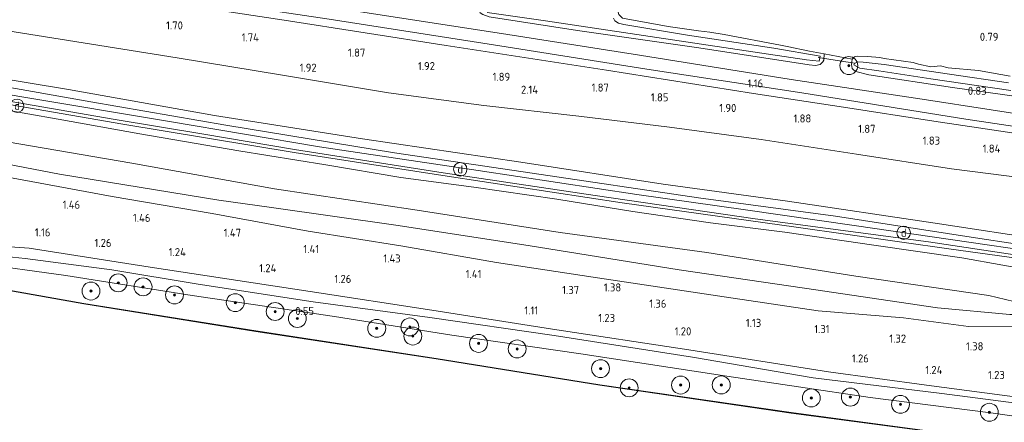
# Model space of a CAD drawing. Extents: x 126429 to 133038, y 413091 to 414846.
# Tile 165 of 256: x 129487 to 129707, y 413276 to 413366. Entities that reach past the tile are written whole.
import ezdxf
from ezdxf.enums import TextEntityAlignment as Align
from ezdxf.lldxf.tags import DXFTag

# ---------------------------------------------------------------- set-up
doc = ezdxf.new("R2010")
doc.units = 0
for name, color, linetype, lineweight in [('B-ME-GR-BOOM-S', 90, 'Continuous', 25), ('B-ME-GR-GRAS-GV', 60, 'Continuous', 13), ('B-ME-GR-MOERAS-GV', 120, 'Continuous', 13), ('B-ME-GW-TALUD_KRUIN-G', 90, 'Continuous', 18), ('B-ME-GW-TALUD_TEEN-G', 90, 'Continuous', 18), ('B-ME-IE-MEUBILAIR_DIJKPAAL-S', 7, 'Continuous', 25), ('B-ME-IE-TERREINAFSCHEIDING_KUNSTMATIG_HEKWERK-G', 20, 'IE-TERREINAFSCHEIDING-KUNSTMATIG', 18), ('B-ME-KW-KUNSTWERK_DUIKER-G', 170, 'Continuous', 18), ('B-ME-OB-BESCHOEIING-GV', 7, 'Continuous', 18), ('B-ME-OB-OEVERVOORZIENING-G', 7, 'Continuous', 18), ('B-ME-OG-HOOGTEPUNT-S', 7, 'Continuous', 25), ('B-ME-OG-WATER_KANAAL-GV', 120, 'Continuous', 18), ('B-ME-OG-WATER_SLOOT-G', 120, 'Continuous', 18), ('B-ME-OG-WATER_SLOOT-GV', 120, 'Continuous', 18), ('B-ME-VH-VERHARDING_ASFALT-GV', 252, 'Continuous', 18), ('B-ME-VH-VERHARDING_HALFVERHARDING-GV', 252, 'Continuous', 18), ('B-ME-WH-WINTERBED-G', 150, 'WH-WINTERBED', 18)]:
    doc.layers.add(name, color=color, linetype=linetype, lineweight=lineweight)
doc.styles.add('NLCS-ISO', font='NLCS-ISO.ttf')
doc.styles.add('NLCS-ISO-ANNOTATIVE-T18', font='NLCS-ISO.ttf', dxfattribs={"height": 1.8})
doc.styles.get("Standard").update_dxf_attribs({"font": 'arial.ttf'})
doc.linetypes.add('IE-TERREINAFSCHEIDING-KUNSTMATIG', pattern='A,4,[82,NLCS.SHX,S=0.75,R=90,X=0,Y=0],4,-2', length=10)
tags = doc.linetypes.add('WH-WINTERBED', pattern='A,6,-3.5,["WB",Standard,S=1.8,R=0,X=-1.5,Y=-0.9],-3.5,6,-3.5,6,-3.5,6,-3.5,6,-3.5', length=51).pattern_tags.tags
tags[6] = DXFTag(74, 10)

# ---------------------------------------------------------------- blocks, each defined once
blk = doc.blocks.new('SAL-HOOGTELABEL-SO')
at = {"color": 0, "linetype": 'ByBlock', "lineweight": -2, "style": 'NLCS-ISO-ANNOTATIVE-T18'}
blk.add_attdef('HOOGTE', text='', height=1.8, dxfattribs=at).set_placement((2.79, 0), align=Align.RIGHT)
blk = doc.blocks.new('SGR-BOOM_01-SO')
at = {"linetype": 'ByBlock', "lineweight": 18}
h = blk.add_hatch(color=0, dxfattribs=at)
h.dxf.hatch_style = 1
edge = h.paths.add_edge_path()
edge.add_arc((0, 0), 0.25, 0, 360)
at = {"color": 0, "linetype": 'ByBlock', "lineweight": 18}
for radius in [2, 0.25]:
    blk.add_circle((0, 0), radius, dxfattribs=at)
blk = doc.blocks.new('SIE-DIJKPAAL-SO')
at = {"color": 0, "linetype": 'ByBlock', "lineweight": 18}
blk.add_circle((0, 0), 1.5, dxfattribs=at)
at = {"color": 0, "linetype": 'ByBlock', "lineweight": 18, "style": 'NLCS-ISO'}
blk.add_text('d', height=1.8, dxfattribs=at).set_placement((0, 0), align=Align.MIDDLE_CENTER)

msp = doc.modelspace()

# ---------------------------------------------------------------- linework, layer by layer
at = {"layer": 'B-ME-GR-GRAS-GV'}
for points in [[(129712.553, 413340.126, 1.226), (129691.095, 413343.317, 1.244), (129670.975, 413346.415, 1.234), (129650.855, 413349.514, 1.223), (129618.042, 413354.673, 1.255), (129582.307, 413360.206, 1.226), (129546.09, 413365.815, 1.23), (129509.607, 413371.441, 1.173), (129475.753, 413376.633, 1.148), (129445.947, 413381.164, 1.241), (129446.208, 413382.961, 1.066), (129478.349, 413377.983, 0.952), (129516.117, 413372.085, 1.002), (129536.156, 413369.075, 1.013), (129556.196, 413366.065, 1.023), (129592.82, 413360.349, 1.102), (129627.037, 413354.935, 1.123), (129661.61, 413349.609, 1.031), (129698.244, 413343.778, 1.116), (129712.677, 413341.594, 1.09)], [(129719.003, 413329.612, 2.102), (129695.052, 413332.683, 2.158), (129673.818, 413335.937, 2.183), (129652.584, 413339.192, 2.208), (129632.125, 413341.964, 2.221), (129611.891, 413344.392, 2.421), (129590.683, 413346.776, 2.413), (129569.434, 413349.593, 2.418), (129545.75, 413353.562, 2.238), (129522.224, 413357.438, 2.208), (129484.045, 413363.531, 2.295), (129464.173, 413367.546, 2.269), (129444.477, 413371.025, 2.256), (129445.181, 413375.877, 1.842), (129445.947, 413381.164, 1.241), (129475.753, 413376.633, 1.148), (129509.607, 413371.441, 1.173), (129546.09, 413365.815, 1.23), (129582.307, 413360.206, 1.226), (129618.042, 413354.673, 1.255), (129650.855, 413349.514, 1.223), (129670.975, 413346.415, 1.234), (129691.095, 413343.317, 1.244), (129712.553, 413340.126, 1.226)], [(129719.276, 413343.447, 1.027), (129688.513, 413348.196, 1.013), (129659.27, 413352.633, 1.023), (129625.406, 413358.041, 0.995), (129594.65, 413362.892, 0.999), (129562.156, 413367.89, 1.009), (129526.213, 413373.411, 1.006), (129493.995, 413378.482, 0.917), (129469.926, 413382.05, 1.013)], [(129591.43, 413367.531, -0.154), (129604.423, 413365.665, -0.154), (129635.738, 413361.042, -0.154), (129662.655, 413357.027, -0.154), (129665.52, 413356.664, -0.154), (129665.772, 413357.834, -0.154), (129655.42, 413359.625, -0.154), (129636.097, 413362.518, -0.154), (129621.913, 413364.853, -0.154), (129620.721, 413365.151, -0.154), (129619.93, 413365.672, -0.154), (129619.63, 413366.291, -0.154)], [(129621.65, 413366.276, 0.703), (129631.843, 413364.465, 0.791), (129638.596, 413363.5, 0.516), (129641.086, 413363.153, 0.516), (129644.291, 413362.673, 0.828), (129656.892, 413360.276, 0.728), (129658.403, 413359.963, 0.416), (129663.378, 413358.928, 0.453), (129666.619, 413358.327, 0.516), (129666.575, 413356.943, 0.568), (129666.337, 413356.571, 0.668), (129665.744, 413355.937, 0.778), (129664.668, 413355.72, 0.796), (129663.252, 413355.895, 0.846), (129638.672, 413359.637, 0.806), (129611.572, 413363.566, 0.831), (129591.838, 413366.558, 0.778)], [(129591.838, 413366.558, 0.778), (129611.572, 413363.566, 0.831), (129638.672, 413359.637, 0.806), (129663.252, 413355.895, 0.846), (129664.668, 413355.72, 0.796), (129665.744, 413355.937, 0.778), (129666.337, 413356.571, 0.668), (129666.575, 413356.943, 0.568), (129666.619, 413358.327, 0.516), (129672.851, 413357.107, 0.465), (129672.708, 413355.935, 0.526), (129672.899, 413355.029, 0.582), (129673.261, 413354.692, 0.622), (129673.673, 413354.376, 0.625), (129676.576, 413353.643, 0.718), (129695.301, 413350.817, 0.718), (129714.899, 413348.068, 0.71)], [(129708.137, 413353.367, 0.791), (129701.107, 413354.617, 0.689), (129694.27, 413355.242, 0.721), (129692.591, 413355.636, 0.527), (129690.462, 413355.448, 0.255), (129687.714, 413355.991, 0.535), (129686.463, 413356.421, 0.839), (129680.031, 413357.273, 0.607), (129679.018, 413357.536, 0.604), (129676.319, 413357.768, 0.417), (129674.028, 413357.825, 0.422), (129673.377, 413357.641, 0.44), (129672.972, 413357.23, 0.459), (129672.851, 413357.107, 0.465), (129666.619, 413358.327, 0.516), (129663.378, 413358.928, 0.453), (129658.403, 413359.963, 0.416), (129656.892, 413360.276, 0.728), (129644.291, 413362.673, 0.828), (129641.086, 413363.153, 0.516), (129638.596, 413363.5, 0.516), (129631.843, 413364.465, 0.791), (129621.65, 413366.276, 0.703)], [(129714.899, 413348.068, 0.71), (129695.301, 413350.817, 0.718), (129676.576, 413353.643, 0.718), (129673.673, 413354.376, 0.625), (129673.261, 413354.692, 0.622), (129672.899, 413355.029, 0.582), (129672.708, 413355.935, 0.526), (129672.851, 413357.107, 0.465), (129672.972, 413357.23, 0.459), (129673.377, 413357.641, 0.44), (129674.028, 413357.825, 0.422), (129676.319, 413357.768, 0.417), (129679.018, 413357.536, 0.604), (129680.031, 413357.273, 0.607), (129686.463, 413356.421, 0.839), (129687.714, 413355.991, 0.535), (129690.462, 413355.448, 0.255), (129692.591, 413355.636, 0.527), (129694.27, 413355.242, 0.721), (129701.107, 413354.617, 0.689), (129708.137, 413353.367, 0.791)], [(129707.776, 413351.895, -0.154), (129694.612, 413353.763, -0.154), (129679.984, 413355.966, -0.154), (129675.298, 413356.463, -0.154), (129674.115, 413356.567, -0.154), (129673.383, 413356.211, -0.154), (129673.22, 413355.906, -0.154), (129674.566, 413355.116, -0.154), (129678.806, 413354.545, -0.154), (129690.4, 413352.763, -0.154), (129708.258, 413350.147, -0.154)], [(129475.264, 413348.69, 5.864), (129510.132, 413342.637, 5.853), (129548.352, 413336.336, 5.871), (129582.497, 413331.053, 5.946), (129621.547, 413325.108, 5.903), (129660.36, 413319.647, 5.939), (129694.983, 413314.749, 6.106), (129716.013, 413311.829, 5.977)], [(129708.066, 413300.189, 3.093), (129691.94, 413301.632, 2.851), (129662.249, 413306.027, 2.935), (129634.249, 413310.146, 2.886), (129600.608, 413315.571, 2.877), (129571.039, 413320.065, 2.954), (129543.332, 413324.056, 2.996), (129531.555, 413325.661, 2.956), (129496.001, 413331.47, 2.96), (129466.892, 413337.075, 2.981), (129440.295, 413341.723, 3.02), (129440.83, 413346.054, 3.4), (129461.276, 413342.556, 3.316), (129478.591, 413339.67, 3.416), (129512.114, 413333.901, 3.499), (129543.953, 413328.233, 3.47), (129575.792, 413323.447, 3.456), (129607.734, 413318.467, 3.381), (129640.444, 413313.973, 3.261), (129673.727, 413308.741, 3.076), (129703.414, 413304.375, 3.104), (129710.849, 413302.617, 3.115)], [(129482.101, 413346.132, 5.768), (129495.67, 413343.724, 5.943), (129513.92, 413340.478, 5.768), (129536.035, 413336.676, 5.78), (129555.392, 413333.542, 5.655), (129572.155, 413330.734, 5.605), (129588.437, 413328.569, 5.805), (129606.989, 413325.866, 5.843), (129623.924, 413323.113, 5.805), (129641.283, 413320.594, 5.855), (129657.85, 413318.54, 5.893), (129677.687, 413315.64, 5.855), (129697.343, 413312.822, 5.843), (129715.673, 413309.53, 5.668)], [(129715.673, 413309.53, 5.668), (129697.343, 413312.822, 5.843), (129677.687, 413315.64, 5.855), (129657.85, 413318.54, 5.893), (129641.283, 413320.594, 5.855), (129623.924, 413323.113, 5.805), (129606.989, 413325.866, 5.843), (129588.437, 413328.569, 5.805), (129572.155, 413330.734, 5.605), (129555.392, 413333.542, 5.655), (129536.035, 413336.676, 5.78), (129513.92, 413340.478, 5.768), (129495.67, 413343.724, 5.943), (129482.101, 413346.132, 5.768)], [(129710.849, 413302.617, 3.115), (129703.414, 413304.375, 3.104), (129673.727, 413308.741, 3.076), (129640.444, 413313.973, 3.261), (129607.734, 413318.467, 3.381), (129575.792, 413323.447, 3.456), (129543.953, 413328.233, 3.47), (129512.114, 413333.901, 3.499), (129478.591, 413339.67, 3.416)], [(129466.892, 413337.075, 2.981), (129496.001, 413331.47, 2.96), (129531.555, 413325.661, 2.956), (129543.332, 413324.056, 2.996), (129571.039, 413320.065, 2.954), (129600.608, 413315.571, 2.877), (129634.249, 413310.146, 2.886), (129662.249, 413306.027, 2.935), (129691.94, 413301.632, 2.851), (129708.066, 413300.189, 3.093)], [(129710.644, 413297.523, 2.343), (129698.869, 413297.462, 1.956), (129684.305, 413299.414, 1.968), (129665.261, 413300.973, 1.768), (129642.856, 413304.322, 1.806), (129617.529, 413308.093, 1.656), (129593.488, 413311.78, 1.818), (129572.169, 413315.516, 1.868), (129551.448, 413318.779, 1.881), (129530.04, 413322.698, 1.918), (129507.719, 413326.514, 1.931), (129485.675, 413330.577, 1.981)], [(129485.675, 413330.577, 1.981), (129507.719, 413326.514, 1.931), (129530.04, 413322.698, 1.918), (129551.448, 413318.779, 1.881), (129572.169, 413315.516, 1.868), (129593.488, 413311.78, 1.818), (129617.529, 413308.093, 1.656), (129642.856, 413304.322, 1.806), (129665.261, 413300.973, 1.768), (129684.305, 413299.414, 1.968), (129698.869, 413297.462, 1.956), (129710.644, 413297.523, 2.343)], [(129717.52, 413279.313, 1.031), (129692.898, 413282.537, 0.999), (129664.149, 413286.024, 1.02), (129637.274, 413290.62, 0.963), (129606.348, 413295.456, 1.077), (129578.6, 413299.485, 1.041), (129552.569, 413302.988, 0.988), (129526.928, 413306.951, 0.981), (129507.651, 413310.144, 0.984), (129488.358, 413312.619, 0.828), (129475.547, 413313.969, 0.821), (129457.771, 413316.889, 0.792), (129437.164, 413320.593, 1.07), (129437.436, 413322.468, 1.025), (129470.875, 413316.21, 0.988), (129489.209, 413314.961, 0.977), (129516.212, 413310.753, 1.063), (129551.897, 413305.286, 1.23), (129579.102, 413301.129, 1.123), (129605.989, 413296.894, 1.166), (129636.413, 413292.29, 1.073), (129667.597, 413287.357, 1.127), (129689.5, 413284.407, 1.095), (129711.403, 413281.458, 1.063)], [(129711.403, 413281.458, 1.063), (129689.5, 413284.407, 1.095), (129667.597, 413287.357, 1.127), (129636.413, 413292.29, 1.073), (129605.989, 413296.894, 1.166), (129579.102, 413301.129, 1.123), (129551.897, 413305.286, 1.23), (129516.212, 413310.753, 1.063), (129489.209, 413314.961, 0.977), (129470.875, 413316.21, 0.988)], [(129475.547, 413313.969, 0.821), (129488.358, 413312.619, 0.828), (129507.651, 413310.144, 0.984), (129526.928, 413306.951, 0.981), (129552.569, 413302.988, 0.988), (129578.6, 413299.485, 1.041), (129606.348, 413295.456, 1.077), (129637.274, 413290.62, 0.963), (129664.149, 413286.024, 1.02), (129692.898, 413282.537, 0.999), (129717.52, 413279.313, 1.031)], [(129733.0275, 413274.0073, 0.7643), (129703.8142, 413278.1731, 0.7643), (129676.9221, 413281.625, 0.7643), (129644.9204, 413286.4249, 0.7643), (129612.3569, 413291.3643, 0.7643), (129583.5556, 413295.5762, 0.7643), (129557.3654, 413299.6789, 0.7643), (129525.5646, 413304.4027, 0.7643), (129497.3663, 413308.884, 0.7643), (129476.9033, 413311.6768, 0.7643)]]:
    msp.add_polyline3d(points, dxfattribs=at)
for points in [[(129719.003, 413329.612, 2.102), (129716.774, 413316.697, 5.882), (129691.366, 413320.562, 5.96), (129658.423, 413325.43, 5.821), (129630.737, 413329.21, 5.839), (129598.937, 413334.177, 5.789), (129563.641, 413339.351, 5.803), (129530.552, 413344.534, 5.814), (129498.008, 413350.409, 5.757), (129468.684, 413355.18, 5.825), (129442.79, 413359.546, 5.74), (129444.477, 413371.025, 2.256), (129464.173, 413367.546, 2.269), (129484.045, 413363.531, 2.295), (129522.224, 413357.438, 2.208), (129545.75, 413353.562, 2.238), (129569.434, 413349.593, 2.418), (129590.683, 413346.776, 2.413), (129611.891, 413344.392, 2.421), (129632.125, 413341.964, 2.221), (129652.584, 413339.192, 2.208), (129673.818, 413335.937, 2.183), (129695.052, 413332.683, 2.158)], [(129716.644, 413315.866, 5.939), (129716.577, 413315.391, 6.063), (129713.993, 413315.748, 6.092), (129711.292, 413315.795, 6.081), (129709.283, 413315.898, 6.031), (129700.437, 413317.255, 6.003), (129669.123, 413322.07, 5.953), (129638.602, 413326.211, 5.935), (129601.433, 413331.666, 5.843), (129570.765, 413336.258, 5.867), (129533.1, 413342.432, 5.846), (129502.998, 413347.611, 5.917), (129467.171, 413353.928, 5.956), (129442.609, 413358.14, 6.068), (129442.79, 413359.546, 5.74), (129468.684, 413355.18, 5.825), (129498.008, 413350.409, 5.757), (129530.552, 413344.534, 5.814), (129563.641, 413339.351, 5.803), (129598.937, 413334.177, 5.789), (129630.737, 413329.21, 5.839), (129658.423, 413325.43, 5.821), (129691.366, 413320.562, 5.96), (129716.774, 413316.697, 5.882)], [(129716.11, 413312.46, 5.884), (129716.013, 413311.829, 5.977), (129694.983, 413314.749, 6.106), (129660.36, 413319.647, 5.939), (129621.547, 413325.108, 5.903), (129582.497, 413331.053, 5.946), (129548.352, 413336.336, 5.871), (129510.132, 413342.637, 5.853), (129475.264, 413348.69, 5.864), (129442.078, 413354.477, 6.084), (129442.169, 413355.108, 6.059), (129468.796, 413350.511, 5.96), (129507.962, 413343.775, 5.853), (129528.187, 413340.374, 5.857), (129548.413, 413336.973, 5.86), (129581.593, 413331.77, 5.811), (129615.561, 413326.684, 5.878), (129651.26, 413321.538, 5.956), (129689.947, 413316.355, 5.974)]]:
    msp.add_polyline3d(points, close=True, dxfattribs=at)
at = {"layer": 'B-ME-GR-MOERAS-GV'}
msp.add_polyline3d([(129727.061, 413268.931, 0.757), (129691.322, 413273.964, 0.757), (129659.269, 413278.263, 0.754), (129616.559, 413284.492, 0.74), (129580.054, 413290.327, 0.704), (129539.817, 413296.489, 0.761), (129501.447, 413302.619, 0.765), (129465.375, 413309.022, 0.765), (129436.2096, 413314.1927, 0.735), (129436.5626, 413318.6335, 0.7643), (129464.2361, 413313.7253, 0.7643), (129476.9033, 413311.6768, 0.7643), (129497.3663, 413308.884, 0.7643), (129525.5646, 413304.4027, 0.7643), (129557.3654, 413299.6789, 0.7643), (129583.5556, 413295.5762, 0.7643), (129612.3569, 413291.3643, 0.7643), (129644.9204, 413286.4249, 0.7643), (129676.9221, 413281.625, 0.7643), (129703.8142, 413278.1731, 0.7643), (129733.0275, 413274.0073, 0.7643)], dxfattribs=at)
at = {"layer": 'B-ME-GW-TALUD_KRUIN-G'}
for points in [[(129442.79, 413359.546, 5.74), (129468.684, 413355.18, 5.825), (129498.008, 413350.409, 5.757), (129530.552, 413344.534, 5.814), (129563.641, 413339.351, 5.803), (129598.937, 413334.177, 5.789), (129630.737, 413329.21, 5.839), (129658.423, 413325.43, 5.821), (129691.366, 413320.562, 5.96), (129716.774, 413316.697, 5.882), (129720.474, 413316.134, 5.871), (129751.057, 413312.183, 5.882), (129781.081, 413308.614, 5.814), (129783.718, 413308.345, 5.803)], [(129441.932, 413353.351, 5.843), (129459.079, 413350.253, 5.843), (129474.465, 413347.516, 5.805), (129482.101, 413346.132, 5.768), (129495.67, 413343.724, 5.943), (129513.92, 413340.478, 5.768), (129536.035, 413336.676, 5.78), (129555.392, 413333.542, 5.655), (129572.155, 413330.734, 5.605), (129588.437, 413328.569, 5.805), (129606.989, 413325.866, 5.843), (129623.924, 413323.113, 5.805), (129641.283, 413320.594, 5.855), (129657.85, 413318.54, 5.893), (129677.687, 413315.64, 5.855), (129697.343, 413312.822, 5.843), (129715.673, 413309.53, 5.668), (129727.712, 413307.822, 5.868), (129742.816, 413306.274, 5.893), (129756.415, 413304.618, 5.955), (129771.618, 413302.693, 5.993), (129782.953, 413301.21, 5.793)], [(129440.295, 413341.723, 3.02), (129466.892, 413337.075, 2.981), (129496.001, 413331.47, 2.96), (129531.555, 413325.661, 2.956), (129543.332, 413324.056, 2.996), (129571.039, 413320.065, 2.954), (129600.608, 413315.571, 2.877), (129634.249, 413310.146, 2.886), (129662.249, 413306.027, 2.935), (129691.94, 413301.632, 2.851), (129708.066, 413300.189, 3.093), (129710.645, 413300.132, 2.994), (129712.235, 413300.801, 3.008), (129713.221, 413301.613, 3.143)], [(129437.164, 413320.593, 1.07), (129457.771, 413316.889, 0.792), (129475.547, 413313.969, 0.821), (129488.358, 413312.619, 0.828), (129507.651, 413310.144, 0.984), (129526.928, 413306.951, 0.981), (129552.569, 413302.988, 0.988), (129578.6, 413299.485, 1.041), (129606.348, 413295.456, 1.077), (129637.274, 413290.62, 0.963), (129664.149, 413286.024, 1.02), (129692.898, 413282.537, 0.999), (129717.52, 413279.313, 1.031), (129739.508, 413276.269, 1.123), (129760.639, 413273.729, 1.137), (129780.001, 413271.55, 1.176)]]:
    msp.add_polyline3d(points, dxfattribs=at)
at = {"layer": 'B-ME-GW-TALUD_TEEN-G'}
for points in [[(129784.4732, 413321.2673, 2.5805), (129773.8558, 413322.8067, 2.543), (129751.428, 413325.815, 1.997), (129728.415, 413328.405, 2.08), (129719.003, 413329.612, 2.102), (129695.052, 413332.683, 2.158), (129673.818, 413335.937, 2.183), (129652.584, 413339.192, 2.208), (129632.125, 413341.964, 2.221), (129611.891, 413344.392, 2.421), (129590.683, 413346.776, 2.413), (129569.434, 413349.593, 2.418), (129545.75, 413353.562, 2.238), (129522.224, 413357.438, 2.208), (129484.045, 413363.531, 2.295), (129464.173, 413367.546, 2.269), (129444.477, 413371.025, 2.256)], [(129713.221, 413301.613, 3.143), (129710.849, 413302.617, 3.115), (129703.414, 413304.375, 3.104), (129673.727, 413308.741, 3.076), (129640.444, 413313.973, 3.261), (129607.734, 413318.467, 3.381), (129575.792, 413323.447, 3.456), (129543.953, 413328.233, 3.47), (129512.114, 413333.901, 3.499), (129478.591, 413339.67, 3.416), (129461.276, 413342.556, 3.316), (129440.83, 413346.054, 3.4)], [(129710.644, 413297.523, 2.343), (129698.869, 413297.462, 1.956), (129684.305, 413299.414, 1.968), (129665.261, 413300.973, 1.768), (129642.856, 413304.322, 1.806), (129617.529, 413308.093, 1.656), (129593.488, 413311.78, 1.818), (129572.169, 413315.516, 1.868), (129551.448, 413318.779, 1.881), (129530.04, 413322.698, 1.918), (129507.719, 413326.514, 1.931), (129485.675, 413330.577, 1.981), (129464.22, 413334.418, 2.018), (129439.825, 413339.008, 1.993)], [(129436.5626, 413318.6335, 0.7643), (129464.2361, 413313.7253, 0.7643), (129476.9033, 413311.6768, 0.7643), (129497.3663, 413308.884, 0.7643), (129525.5646, 413304.4027, 0.7643), (129557.3654, 413299.6789, 0.7643), (129583.5556, 413295.5762, 0.7643), (129612.3569, 413291.3643, 0.7643), (129644.9204, 413286.4249, 0.7643), (129676.9221, 413281.625, 0.7643), (129703.8142, 413278.1731, 0.7643), (129733.0275, 413274.0073, 0.7643), (129760.8067, 413270.392, 0.7643), (129779.3053, 413267.834, 0.7643)]]:
    msp.add_polyline3d(points, dxfattribs=at)
at = {"layer": 'B-ME-IE-TERREINAFSCHEIDING_KUNSTMATIG_HEKWERK-G'}
for points in [[(129445.947, 413381.164, 1.241), (129475.753, 413376.633, 1.148), (129509.607, 413371.441, 1.173), (129546.09, 413365.815, 1.23), (129582.307, 413360.206, 1.226), (129618.042, 413354.673, 1.255), (129650.855, 413349.514, 1.223), (129670.975, 413346.415, 1.234), (129691.095, 413343.317, 1.244), (129712.553, 413340.126, 1.226), (129719.8, 413335.53, 1.543), (129719.57, 413333.866, 1.787), (129719.003, 413329.612, 2.102), (129716.774, 413316.697, 5.882), (129716.644, 413315.866, 5.939)], [(129442.078, 413354.477, 6.084), (129475.264, 413348.69, 5.864), (129510.132, 413342.637, 5.853), (129548.352, 413336.336, 5.871), (129582.497, 413331.053, 5.946), (129621.547, 413325.108, 5.903), (129660.36, 413319.647, 5.939), (129694.983, 413314.749, 6.106), (129716.013, 413311.829, 5.977), (129721.634, 413311.048, 5.942)], [(129780.104, 413272.566, 1.422), (129762.233, 413274.93, 1.304), (129726.071, 413279.53, 1.247), (129716.844, 413280.725, 1.055), (129711.403, 413281.458, 1.063), (129689.5, 413284.407, 1.095), (129667.597, 413287.357, 1.127), (129636.413, 413292.29, 1.073), (129605.989, 413296.894, 1.166), (129579.102, 413301.129, 1.123), (129551.897, 413305.286, 1.23), (129516.212, 413310.753, 1.063), (129489.209, 413314.961, 0.977), (129470.875, 413316.21, 0.988), (129437.436, 413322.468, 1.025)]]:
    msp.add_polyline3d(points, dxfattribs=at)
at = {"layer": 'B-ME-KW-KUNSTWERK_DUIKER-G'}
msp.add_polyline3d([(129665.321, 413357.494, -0.257), (129673.381, 413356.218, -0.253)], dxfattribs=at)
at = {"layer": 'B-ME-OB-BESCHOEIING-GV'}
msp.add_polyline3d([(129779.0272, 413261.9039, 0.79), (129779.0171, 413261.8044, 0.7), (129758.228, 413264.675, 0.7), (129727.047, 413268.832, 0.7), (129691.308, 413273.865, 0.7), (129659.255, 413278.164, 0.7), (129616.544, 413284.393, 0.7), (129580.038, 413290.228, 0.7), (129539.802, 413296.39, 0.7), (129501.431, 413302.521, 0.7), (129465.357, 413308.924, 0.7), (129436.1954, 413314.0941, 0.7), (129436.2096, 413314.1927, 0.735), (129465.375, 413309.022, 0.765), (129501.447, 413302.619, 0.765), (129539.817, 413296.489, 0.761), (129580.054, 413290.327, 0.704), (129616.559, 413284.492, 0.74), (129659.269, 413278.263, 0.754), (129691.322, 413273.964, 0.757), (129727.061, 413268.931, 0.757), (129758.241, 413264.774, 0.747)], close=True, dxfattribs=at)
at = {"layer": 'B-ME-OB-OEVERVOORZIENING-G'}
msp.add_polyline3d([(129436.1954, 413314.0941, 0.7), (129465.357, 413308.924, 0.7), (129501.431, 413302.521, 0.7), (129539.802, 413296.39, 0.7), (129580.038, 413290.228, 0.7), (129616.544, 413284.393, 0.7), (129659.255, 413278.164, 0.7), (129691.308, 413273.865, 0.7), (129727.047, 413268.832, 0.7), (129758.228, 413264.675, 0.7), (129779.0171, 413261.8044, 0.7)], dxfattribs=at)
at = {"layer": 'B-ME-OG-WATER_KANAAL-GV'}
msp.add_polyline3d([(129465.357, 413308.924, 0.7), (129501.431, 413302.521, 0.7), (129539.802, 413296.39, 0.7), (129580.038, 413290.228, 0.7), (129616.544, 413284.393, 0.7), (129659.255, 413278.164, 0.7), (129691.308, 413273.865, 0.7), (129727.047, 413268.832, 0.7)], dxfattribs=at)
at = {"layer": 'B-ME-OG-WATER_SLOOT-G'}
for points in [[(129590.213, 413370.347, 0.678), (129589.936, 413370.242, 0.678), (129589.664, 413368.039, 0.696), (129589.827, 413367.461, 0.753), (129590.452, 413367.101, 0.774), (129591.838, 413366.558, 0.778), (129611.572, 413363.566, 0.831), (129638.672, 413359.637, 0.806), (129663.252, 413355.895, 0.846), (129664.668, 413355.72, 0.796), (129665.744, 413355.937, 0.778), (129666.337, 413356.571, 0.668), (129666.575, 413356.943, 0.568), (129666.619, 413358.327, 0.516)], [(129620.455, 413368.385, 0.703), (129620.771, 413367.095, 0.691), (129621.65, 413366.276, 0.703), (129631.843, 413364.465, 0.791), (129638.596, 413363.5, 0.516), (129641.086, 413363.153, 0.516), (129644.291, 413362.673, 0.828), (129656.892, 413360.276, 0.728), (129658.403, 413359.963, 0.416), (129663.378, 413358.928, 0.453), (129666.619, 413358.327, 0.516)], [(129714.899, 413348.068, 0.71), (129695.301, 413350.817, 0.718), (129676.576, 413353.643, 0.718), (129673.673, 413354.376, 0.625), (129673.261, 413354.692, 0.622), (129672.899, 413355.029, 0.582), (129672.708, 413355.935, 0.526), (129672.851, 413357.107, 0.465), (129672.972, 413357.23, 0.459), (129673.377, 413357.641, 0.44), (129674.028, 413357.825, 0.422), (129676.319, 413357.768, 0.417), (129679.018, 413357.536, 0.604), (129680.031, 413357.273, 0.607), (129686.463, 413356.421, 0.839), (129687.714, 413355.991, 0.535), (129690.462, 413355.448, 0.255), (129692.591, 413355.636, 0.527), (129694.27, 413355.242, 0.721), (129701.107, 413354.617, 0.689), (129708.137, 413353.367, 0.791)]]:
    msp.add_polyline3d(points, dxfattribs=at)
at = {"layer": 'B-ME-OG-WATER_SLOOT-GV'}
for points in [[(129619.63, 413366.291, -0.154), (129619.93, 413365.672, -0.154), (129620.721, 413365.151, -0.154), (129621.913, 413364.853, -0.154), (129636.097, 413362.518, -0.154), (129655.42, 413359.625, -0.154), (129665.772, 413357.834, -0.154), (129665.52, 413356.664, -0.154), (129662.655, 413357.027, -0.154), (129635.738, 413361.042, -0.154), (129604.423, 413365.665, -0.154), (129591.43, 413367.531, -0.154)], [(129708.258, 413350.147, -0.154), (129690.4, 413352.763, -0.154), (129678.806, 413354.545, -0.154), (129674.566, 413355.116, -0.154), (129673.22, 413355.906, -0.154), (129673.383, 413356.211, -0.154), (129674.115, 413356.567, -0.154), (129675.298, 413356.463, -0.154), (129679.984, 413355.966, -0.154), (129694.612, 413353.763, -0.154), (129707.776, 413351.895, -0.154)]]:
    msp.add_polyline3d(points, dxfattribs=at)
at = {"layer": 'B-ME-VH-VERHARDING_ASFALT-GV'}
msp.add_polyline3d([(129712.677, 413341.594, 1.09), (129698.244, 413343.778, 1.116), (129661.61, 413349.609, 1.031), (129627.037, 413354.935, 1.123), (129592.82, 413360.349, 1.102), (129556.196, 413366.065, 1.023), (129536.156, 413369.075, 1.013), (129516.117, 413372.085, 1.002), (129478.349, 413377.983, 0.952), (129446.208, 413382.961, 1.066), (129446.605, 413385.699, 1.05), (129469.926, 413382.05, 1.013), (129493.995, 413378.482, 0.917), (129526.213, 413373.411, 1.006), (129562.156, 413367.89, 1.009), (129594.65, 413362.892, 0.999), (129625.406, 413358.041, 0.995), (129659.27, 413352.633, 1.023), (129688.513, 413348.196, 1.013), (129719.276, 413343.447, 1.027)], dxfattribs=at)
at = {"layer": 'B-ME-VH-VERHARDING_HALFVERHARDING-GV'}
msp.add_polyline3d([(129716.318, 413313.768, 5.964), (129716.11, 413312.46, 5.884), (129689.947, 413316.355, 5.974), (129651.26, 413321.538, 5.956), (129615.561, 413326.684, 5.878), (129581.593, 413331.77, 5.811), (129548.413, 413336.973, 5.86), (129528.187, 413340.374, 5.857), (129507.962, 413343.775, 5.853), (129468.796, 413350.511, 5.96), (129442.169, 413355.108, 6.059), (129442.609, 413358.14, 6.068), (129467.171, 413353.928, 5.956), (129502.998, 413347.611, 5.917), (129533.1, 413342.432, 5.846), (129570.765, 413336.258, 5.867), (129601.433, 413331.666, 5.843), (129638.602, 413326.211, 5.935), (129669.123, 413322.07, 5.953), (129700.437, 413317.255, 6.003), (129709.283, 413315.898, 6.031), (129711.292, 413315.795, 6.081), (129713.993, 413315.748, 6.092), (129716.577, 413315.391, 6.063)], close=True, dxfattribs=at)
at = {"layer": 'B-ME-WH-WINTERBED-G'}
msp.add_polyline3d([(129783.383, 413305.029, 5.914), (129774.119, 413306.257, 5.892), (129746.558, 413309.811, 5.935), (129718.997, 413313.366, 5.978), (129716.318, 413313.768, 5.964), (129673.333, 413320.008, 5.996), (129649.061, 413323.484, 5.973), (129624.79, 413326.961, 5.949), (129589.384, 413332.286, 5.923), (129553.979, 413337.612, 5.896), (129520.539, 413343.2, 5.854), (129487.099, 413348.789, 5.811), (129464.747, 413352.728, 5.94), (129442.395, 413356.668, 6.068)], dxfattribs=at)

# ---------------------------------------------------------------- block references
at = {"layer": 'B-ME-GR-BOOM-S'}
for p in [(129672.138, 413355.714, 0.419), (129509.09, 413307.221, 1.069), (129514.629, 413306.319, 0.994), (129503.0113, 413305.3831, 1.182), (129521.65, 413304.525, 1.019), (129535.211, 413302.798, 0.956), (129544.11, 413300.813, 0.982), (129549.069, 413299.262, 0.884), (129566.785, 413297.058, 0.884), (129574.172, 413297.374, 1.032), (129574.838, 413295.339, 0.884), (129589.501, 413293.703, 0.969), (129598.115, 413292.469, 0.897), (129616.728, 413288.068, 0.922), (129623.11, 413283.777, 0.294), (129634.586, 413284.405, 0.91), (129643.661, 413284.428, 0.934), (129663.7632, 413281.5345, 0.702), (129672.4852, 413281.718, 0.942), (129683.6626, 413280.0967, 0.942), (129703.4975, 413278.329, 0.942)]:
    msp.add_blockref('SGR-BOOM_01-SO', p, dxfattribs=at)
at = {"layer": 'B-ME-IE-MEUBILAIR_DIJKPAAL-S'}
for p in [(129486.506, 413346.746, 6.105), (129585.424, 413332.566, 6.075), (129684.369, 413318.406, 5.988)]:
    msp.add_blockref('SIE-DIJKPAAL-SO', p, dxfattribs=at)
at = {"layer": 'B-ME-OG-HOOGTEPUNT-S'}
for p, values in [((129520.736, 413363.774, 1.703), {'HOOGTE': '1.70'}), ((129537.706, 413361.123, 1.741), {'HOOGTE': '1.74'}), ((129702.722, 413361.229, 0.79), {'HOOGTE': '0.79'}), ((129561.443, 413357.712, 1.866), {'HOOGTE': '1.87'}), ((129550.576, 413354.338, 1.923), {'HOOGTE': '1.92'}), ((129576.975, 413354.701, 1.916), {'HOOGTE': '1.92'}), ((129593.766, 413352.303, 1.891), {'HOOGTE': '1.89'}), ((129615.795, 413349.902, 1.866), {'HOOGTE': '1.87'}), ((129650.211, 413350.823, 1.155), {'HOOGTE': '1.16'}), ((129600.004, 413349.423, 2.14), {'HOOGTE': '2.14'}), ((129629.081, 413347.726, 1.853), {'HOOGTE': '1.85'}), ((129700.098, 413349.182, 0.831), {'HOOGTE': '0.83'}), ((129644.244, 413345.357, 1.903), {'HOOGTE': '1.90'}), ((129660.956, 413343.005, 1.878), {'HOOGTE': '1.88'}), ((129675.3, 413340.691, 1.866), {'HOOGTE': '1.87'}), ((129689.709, 413338.069, 1.828), {'HOOGTE': '1.83'}), ((129703.17, 413336.289, 1.841), {'HOOGTE': '1.84'}), ((129497.793, 413323.757, 1.456), {'HOOGTE': '1.46'}), ((129513.485, 413320.824, 1.456), {'HOOGTE': '1.46'}), ((129491.165, 413317.592, 1.156), {'HOOGTE': '1.16'}), ((129533.704, 413317.487, 1.468), {'HOOGTE': '1.47'}), ((129504.791, 413315.24, 1.256), {'HOOGTE': '1.26'}), ((129521.392, 413313.174, 1.243), {'HOOGTE': '1.24'}), ((129551.142, 413313.875, 1.406), {'HOOGTE': '1.41'}), ((129569.325, 413311.756, 1.43), {'HOOGTE': '1.43'}), ((129541.586, 413309.599, 1.243), {'HOOGTE': '1.24'}), ((129587.368, 413308.296, 1.406), {'HOOGTE': '1.41'}), ((129558.32, 413307.201, 1.256), {'HOOGTE': '1.26'}), ((129609.145, 413304.726, 1.368), {'HOOGTE': '1.37'}), ((129618.537, 413305.293, 1.378), {'HOOGTE': '1.38'}), ((129628.627, 413301.682, 1.356), {'HOOGTE': '1.36'}), ((129549.995, 413300.037, 0.55), {'HOOGTE': '0.55'}), ((129600.012, 413300.149, 1.109), {'HOOGTE': '1.11'}), ((129617.173, 413298.487, 1.228), {'HOOGTE': '1.23'}), ((129649.799, 413297.381, 1.127), {'HOOGTE': '1.13'}), ((129634.197, 413295.494, 1.203), {'HOOGTE': '1.20'}), ((129665.046, 413295.999, 1.306), {'HOOGTE': '1.31'}), ((129682.125, 413293.882, 1.318), {'HOOGTE': '1.32'}), ((129699.379, 413292.161, 1.38), {'HOOGTE': '1.38'}), ((129673.808, 413289.444, 1.256), {'HOOGTE': '1.26'}), ((129690.233, 413286.867, 1.243), {'HOOGTE': '1.24'}), ((129704.157, 413285.765, 1.23), {'HOOGTE': '1.23'})]:
    msp.add_blockref('SAL-HOOGTELABEL-SO', p, dxfattribs=at).add_auto_attribs(values)

doc.saveas('drawing.dxf')
